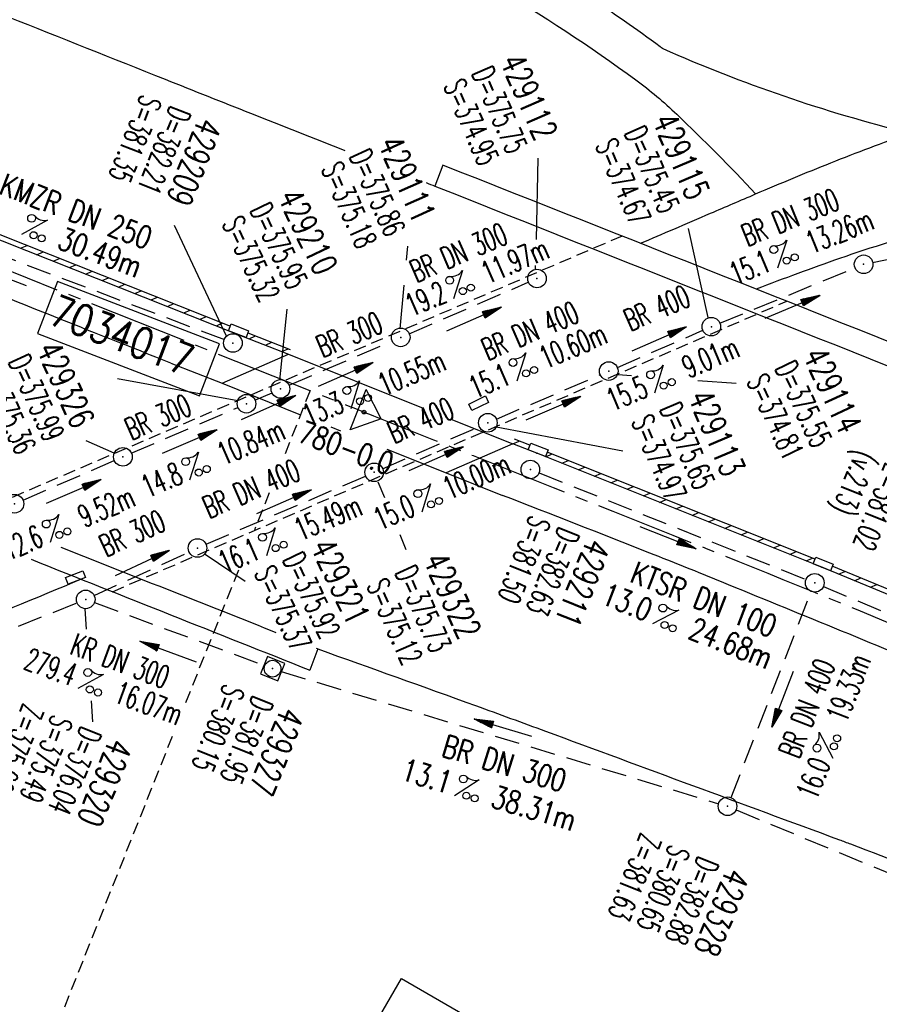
# Model space of a CAD drawing. Extents: x 450316 to 454644, y 428795 to 436505.
# Tile 22 of 256: x 453938 to 454007, y 429184 to 429263. Entities that reach past the tile are written whole.
import ezdxf
from ezdxf.enums import TextEntityAlignment as Align

# ---------------------------------------------------------------- set-up
doc = ezdxf.new("R2010")
doc.units = 0
doc.header["$LTSCALE"] = 2
doc.header["$MEASUREMENT"] = 0
for name, pattern in [('ACHSE', [5.5, 4, -0.5, 0.5, -0.5]), ('AUSGEZOGEN', [0]), ('GESTRICH-X2', [1.5, 1, -0.5]), ('GESTRICHELT', [0.75, 0.5, -0.25])]:
    doc.linetypes.add(name, pattern=pattern)
doc.layers.get('0').update_dxf_attribs({"linetype": 'CONTINUOUS'})
for name, color, linetype in [('ACHSETOP', 1, 'ACHSE'), ('BAUWOTOP', 1, 'AUSGEZOGEN'), ('BAUWUTOP', 1, 'GESTRICHELT'), ('BORDST-HOCH', 8, 'CONTINUOUS'), ('BW-SCHRIFT', 1, 'AUSGEZOGEN'), ('FBR', 8, 'CONTINUOUS'), ('HEKTOM', 1, 'GESTRICHELT'), ('KANAL', 7, 'GESTRICH-X2'), ('Netzknoten_PKT', 7, 'CONTINUOUS'), ('Netzknoten_PKT-NR', 7, 'CONTINUOUS'), ('Netzknoten_SIGNATUR', 7, 'CONTINUOUS'), ('PFEIL', 7, 'CONTINUOUS'), ('RINNE', 8, 'CONTINUOUS'), ('SCHACHTNR', 6, 'CONTINUOUS'), ('SCHSYMBOL', 7, 'CONTINUOUS'), ('TEXTO', 4, 'CONTINUOUS'), ('TEXTU', 4, 'CONTINUOUS'), ('WEG', 8, 'AUSGEZOGEN')]:
    doc.layers.add(name, color=color, linetype=linetype)
doc.styles.add('ROMANS', font='romans.shx', dxfattribs={"width": 0.8})

# ---------------------------------------------------------------- blocks, each defined once
blk = doc.blocks.new('PROM')
blk.add_line((1.566, 1.817), (0.019, 0.015))
for centre, radius in [((0.317, 1.51), 0.317), ((0.943, 0.291), 0.283), ((1.645, 0.287), 0.283)]:
    blk.add_circle(centre, radius)
blk.add_arc((0.992, 2.682), 1.033, 239.14139, 303.35492)
blk = doc.blocks.new('PFEIL2')
at = {"color": 0}
for p, q in [((0.88, 0.002), (-2.401, -0.012)), ((0.881, -0.271), (0.879, 0.276)), ((0.879, 0.276), (2.429, 0.009)), ((0.911, 0.27), (0.879, 0.265)), ((0.965, 0.261), (0.879, 0.246)), ((1.019, 0.252), (0.879, 0.228)), ((1.073, 0.242), (0.879, 0.209)), ((1.127, 0.233), (0.879, 0.191)), ((1.181, 0.224), (0.879, 0.172)), ((1.235, 0.214), (0.879, 0.154)), ((1.289, 0.205), (0.879, 0.135)), ((1.343, 0.196), (0.879, 0.117)), ((1.397, 0.187), (0.879, 0.098)), ((1.451, 0.177), (0.879, 0.08)), ((1.505, 0.168), (0.879, 0.061)), ((1.559, 0.159), (0.88, 0.043)), ((1.613, 0.149), (0.88, 0.024)), ((1.668, 0.14), (0.88, 0.006)), ((1.722, 0.131), (0.88, -0.013)), ((1.776, 0.121), (0.88, -0.031)), ((1.83, 0.112), (0.88, -0.05)), ((1.884, 0.103), (0.88, -0.068)), ((1.938, 0.094), (0.88, -0.087)), ((1.992, 0.084), (0.88, -0.105)), ((2.046, 0.075), (0.88, -0.124)), ((2.1, 0.066), (0.88, -0.142)), ((2.154, 0.056), (0.88, -0.161)), ((2.208, 0.047), (0.88, -0.179)), ((2.262, 0.038), (0.881, -0.198)), ((2.316, 0.029), (0.881, -0.216)), ((2.37, 0.019), (0.881, -0.235)), ((2.424, 0.01), (0.881, -0.253)), ((2.429, 0.009), (0.881, -0.271))]:
    blk.add_line(p, q, dxfattribs=at)
blk = doc.blocks.new('GST')
at = {"color": 0}
blk.add_circle((0, 0), 0.75, dxfattribs=at)
blk.add_point((0, 0), dxfattribs=at)
blk = doc.blocks.new('10')
blk.add_blockref('GST', (0, 0))
blk = doc.blocks.new('20')
blk.add_lwpolyline([(-0.754, -0.751), (0.754, -0.751), (0.754, 0.75), (-0.754, 0.75)], close=True)
blk.add_circle((0, 0), 0.676)
blk.add_point((0, 0))
blk = doc.blocks.new('30S')
at = {"color": 0}
for p, q in [((-0.751, -0.583), (-0.751, 0)), ((-0.751, 0), (0.751, 0)), ((0.751, 0), (0.751, -0.583)), ((0.751, -0.583), (-0.751, -0.583))]:
    blk.add_line(p, q, dxfattribs=at)
blk.add_point((0, 0), dxfattribs=at)
blk = doc.blocks.new('PKT')
at = {"color": 0}
blk.add_circle((0, 0), 0.15, dxfattribs=at)
blk.add_point((0, 0), dxfattribs=at)
blk = doc.blocks.new('Station_Netzknoten')
at = {"layer": 'Netzknoten_SIGNATUR'}
for p, q in [((-1.75, 0.5), (1.75, 0.5)), ((0, -1.5), (-1.75, 0.5)), ((0, -1.5), (1.75, 0.5))]:
    blk.add_line(p, q, dxfattribs=at)
blk.add_point((0, 0), dxfattribs=at)

msp = doc.modelspace()

# ---------------------------------------------------------------- linework, layer by layer
at = {"layer": 'ACHSETOP', "flags": 128}
msp.add_lwpolyline([(452882.249, 430569.49), (452879.025, 430544.7), (452876.577, 430519.821), (452874.909, 430494.877), (452874.023, 430469.894), (452873.918, 430444.895), (452874.595, 430419.906), (452876.054, 430394.949), (452878.293, 430370.051), (452881.309, 430345.234), (452885.251, 430320.534), (452889.664, 430295.946), (452894.993, 430271.521), (452901.084, 430247.276), (452903.959, 430236.826), (452907.809, 430223.198), (452914.606, 430199.14), (452921.402, 430175.082), (452928.199, 430151.023), (452934.995, 430126.965), (452941.792, 430102.906), (452948.589, 430078.848), (452955.385, 430054.79), (452962.182, 430030.731), (452968.979, 430006.673), (452975.775, 429982.615), (452981.973, 429960.674), (452982.574, 429958.557), (452989.812, 429934.628), (452997.793, 429910.938), (453006.511, 429887.508), (453015.956, 429864.362), (453026.12, 429841.523), (453036.993, 429819.012), (453048.564, 429796.852), (453060.821, 429775.064), (453073.753, 429753.67), (453087.348, 429732.691), (453101.591, 429712.146), (453116.469, 429692.057), (453131.968, 429672.442), (453148.072, 429653.321), (453164.766, 429634.712), (453182.032, 429616.635), (453199.856, 429599.105), (453218.218, 429582.141), (453237.101, 429565.759), (453256.487, 429549.975), (453276.357, 429534.804), (453296.691, 429520.262), (453317.469, 429506.362), (453338.672, 429493.118), (453360.278, 429480.543), (453382.266, 429468.649), (453404.615, 429457.449), (453427.303, 429446.951), (453450.309, 429437.168), (453455.649, 429435.018), (453473.525, 429427.893), (453496.749, 429418.637), (453519.972, 429409.381), (453543.196, 429400.125), (453566.419, 429390.869), (453589.642, 429381.613), (453612.866, 429372.357), (453636.089, 429363.101), (453659.313, 429353.845), (453682.536, 429344.589), (453705.759, 429335.333), (453728.983, 429326.077), (453752.206, 429316.821), (453775.43, 429307.565), (453798.653, 429298.309), (453821.876, 429289.053), (453845.1, 429279.797), (453868.323, 429270.541), (453891.546, 429261.284), (453896.832, 429259.177), (453961.217, 429233.516, -0.000003), (453966.343, 429231.473, -0.000001), (453992.065, 429221.221, -0.003794), (454011.422, 429213.335, -0.001728), (454053.725, 429195.554, -0.007748), (454090.312, 429179.353, -0.005168), (454144.515, 429153.657, -0.006197), (454189.084, 429131.274, -0.006166), (454233.308, 429107.677, -0.005197), (454276.721, 429083.23, -0.005161), (454319.92, 429057.71, -0.004418), (454344.174, 429042.748, -0.003181), (454377.541, 429021.457, -0.001663), (454389.569, 429013.618)], format="xyb", dxfattribs=at)
at = {"layer": 'BAUWOTOP'}
for p, q in [((453971.928, 429251.679), (453971.285, 429249.994)), ((453954.126, 429234.098), (453959.478, 429236.449)), ((453959.478, 429236.449), (453970.204, 429232.162)), ((453972.571, 429231.216), (453977.565, 429229.22)), ((453977.565, 429229.22), (453972.188, 429226.872)), ((453961.854, 429212.692), (453961.214, 429210.983))]:
    msp.add_line(p, q, dxfattribs=at)
at = {"layer": 'BAUWOTOP', "flags": 128}
for points in [[(453954.126, 429234.098), (453960.439, 429231.572)], [(453962.885, 429230.594), (453963.686, 429230.274)], [(453967.415, 429228.781), (453972.188, 429226.872)]]:
    msp.add_lwpolyline(points, dxfattribs=at)
at = {"layer": 'BAUWOTOP'}
for points in [[(453941.138, 429220.893, 0.000074), (453950.855, 429217.044, 0.000058), (453958.472, 429214.03)], [(453961.726, 429212.743, 0.000001), (453961.854, 429212.692)]]:
    msp.add_lwpolyline(points, format="xyb", dxfattribs=at)
for centre, radius, start, end in [((445687.094, 408269.074), 22558.993, 68.3310777, 68.4537623), ((513400.43, 579030.117), 161139.407, 248.35801443, 248.37519447), ((463890.052, 454231.571), 26918.612, 248.3040065, 248.3555003)]:
    msp.add_arc(centre, radius, start, end, dxfattribs=at)
at = {"layer": 'BAUWUTOP'}
msp.add_lwpolyline([(453986.374, 429245.969), (453931.914, 429222.63)], dxfattribs=at)
at = {"layer": 'BAUWUTOP', "flags": 128}
msp.add_lwpolyline([(453945.289, 429217.308), (453999.642, 429240.715)], dxfattribs=at)
at = {"layer": 'BORDST-HOCH', "flags": 128}
msp.add_lwpolyline([(453972.188, 429226.872), (453976.739, 429225.07)], dxfattribs=at)
at = {"layer": 'BW-SCHRIFT'}
msp.add_lwpolyline([(453968.598, 429186.132), (454009.422, 429162.505), (453990.431, 429129.713), (453949.646, 429153.408)], close=True, dxfattribs=at)
at = {"layer": 'FBR', "flags": 128}
for points in [[(453276.707, 431178.634, -0.000118), (453287.065, 431188.257, -0.000276), (453291.485, 431192.357, -0.000001), (453311.412, 431210.82, -0.000243), (453311.472, 431210.876, -0.000468), (453320.706, 431219.399, 0.000406), (453331.34, 431229.212, 0.000197), (453340.223, 431237.428, -0.00015), (453349.105, 431245.645, -0.000461), (453368.006, 431263.086, 0.000541), (453384.108, 431277.949, 0.000242), (453392.435, 431285.659, -0.000279)], [(454016.199, 429232.181, -0.001894), (454023.257, 429229.195, -0.006661), (454025.249, 429228.311, -0.000067), (454046.615, 429218.49, -0.000991), (454048.068, 429217.818, -0.000004), (454063.752, 429210.53, 0.000012), (454069.824, 429207.709, 0.000001), (454080.23, 429202.874, -0.000001), (454090.635, 429198.04, -0.000067), (454100.935, 429193.253, -0.000055), (454113.537, 429187.392, -0.001755), (454120.7, 429184.029, -0.000757), (454137.272, 429176.147, -0.001318), (454149.315, 429170.358, -0.0016), (454159.205, 429165.532, -0.001796)], [(454167.561, 429139.763, 0.001369), (454155.484, 429145.795, 0.001169), (454144.31, 429151.306, 0.001053), (454131.874, 429157.37, 0.00162), (454117.762, 429164.159, 0.002438), (454108.349, 429168.593, 0.001502), (454100.334, 429172.292, 0.000792), (454085.104, 429179.236, 0.000886), (454068.291, 429186.834, 0.002021), (454060.898, 429190.123, 0.002226), (454052.599, 429193.731, 0.001234), (454037.589, 429200.134, 0.0007), (454022.913, 429206.327, 0.001042), (454013.036, 429210.455, 0.001252), (454012.605, 429210.633, 0.00003), (453994.391, 429218.092, 0.003045), (453988.602, 429220.422, 0.001492), (453976.739, 429225.07)], [(453961.854, 429212.692, -0.000807), (453974.568, 429208.124, -0.001815), (453980.208, 429206.064, -0.000074), (454003.889, 429197.313, -0.001975), (454004.78, 429196.98, -0.005662), (454014.567, 429193.146, -0.003775), (454029.134, 429187.121, -0.001627), (454043.675, 429180.921, -0.002358), (454053.674, 429176.564, -0.000878), (454065.372, 429171.376, -0.000842), (454077.553, 429165.923, -0.001214), (454093.343, 429158.777, -0.002251), (454101.833, 429154.863, -0.002321), (454110.501, 429150.771, -0.001341), (454125.448, 429143.58, -0.00082), (454138.448, 429137.257, -0.001113), (454148.005, 429132.562, -0.001802), (454160.067, 429126.55, -0.001918)]]:
    msp.add_lwpolyline(points, format="xyb", dxfattribs=at)
at = {"layer": 'FBR'}
for points in [[(453987.86, 429245.381, 0.00001), (453990.54, 429246.531, 0.000091), (453993.505, 429247.803, -0.000075), (453997.137, 429249.362, -0.006783), (454003.208, 429251.869, -0.006638), (454009.478, 429254.264, -0.017366), (454013.702, 429255.649, -0.006485), (454025.174, 429258.813, -0.01225), (454031.122, 429260.216, 0.006506), (454042.351, 429262.729, 0.025226), (454045.626, 429263.684, 0.010782), (454053.104, 429266.461, 0.094963), (454057.754, 429271.703, 0.135505), (454059.061, 429276.483, 0.079319), (454057.791, 429284.313, 0.093432), (454054.523, 429290.22, 0.034602), (454046.112, 429299.053, 0.045743), (454038.757, 429304.637, 0.003)], [(453904.894, 429276.493, -0.000877), (453911.503, 429273.814, 0.001614), (453924.064, 429268.745, 0.000365), (453924.248, 429268.672, 0.000003), (453949.543, 429258.601, 0.000486), (453956.419, 429255.871, 0.000115), (453964.036, 429252.858)], [(453950.013, 429235.725, -0.000134), (453943.429, 429238.339, -0.000534), (453941.781, 429238.996, -0.000025), (453919.416, 429247.939, 0.000233), (453917.021, 429248.896, 0.000165), (453908.659, 429252.228, 0.000157), (453899.882, 429255.719, 0.000478), (453898.417, 429256.299, -0.000003), (453895.947, 429257.276, -0.000735)], [(454125.326, 429242.712, 0.003561), (454120.328, 429244.345, 0.007021), (454117.776, 429245.12, 0.000772), (454109.979, 429247.355, 0.004799), (454108.721, 429247.7, 0.018369), (454104.729, 429248.6, 0.003419), (454083.096, 429252.493, 0.007346), (454066.847, 429255.058, 0.062883), (454064.918, 429255.089, 0.012146), (454059.346, 429254.34, -0.004747), (454045.123, 429252.213, -0.000182), (454038.222, 429251.25, 0.00043), (454035.311, 429250.843, 0.00545), (454032.363, 429250.395, 0.001692), (454022.888, 429248.816, 0.018), (454011.814, 429246.519, 0.024679), (454003.907, 429244.161, 0.006414), (453997.181, 429241.69, -0.009403)], [(453970.575, 429250.274, 0.000011), (453971.285, 429249.994)], [(453942.768, 429218.311, -0.002063), (453931.731, 429213.757, -0.000421), (453908.083, 429204.137, 0.001496), (453901.434, 429201.415, 0.004254), (453894.601, 429198.526, -0.00542), (453889.233, 429196.271, -0.013478), (453881.026, 429193.183, 0.007417), (453866.047, 429187.753, 0.001031), (453863.046, 429186.608, -0.005807)]]:
    msp.add_lwpolyline(points, format="xyb", dxfattribs=at)
at = {"layer": 'FBR', "flags": 128}
for points in [[(453897.793, 429261.241), (453917.483, 429253.198), (453918.186, 429252.808), (453926.963, 429249.312), (453955.36, 429238.067), (453959.478, 429236.449)], [(453950.013, 429235.725), (453954.126, 429234.098)], [(454025.335, 429209.828), (454002.471, 429219.279), (453979.501, 429228.465), (453977.565, 429229.22)]]:
    msp.add_lwpolyline(points, dxfattribs=at)
at = {"layer": 'HEKTOM'}
for p, q in [((453961.219, 429233.531), (453959.105, 429228.152)), ((453957.934, 429225.284), (453956.739, 429222.284)), ((453955.442, 429219.029), (453951.182, 429208.333)), ((453950.112, 429205.649), (453940.732, 429182.1))]:
    msp.add_line(p, q, dxfattribs=at)
at = {"layer": 'KANAL'}
for p, q in [((454006.563, 429243.844), (454035.656, 429249.75)), ((453927.188, 429247.875), (453954.313, 429237.625)), ((453994.25, 429238.938), (454005.156, 429243.406)), ((453969.219, 429238.094), (453978.813, 429242.25)), ((453986, 429235.375), (453992.875, 429238.375)), ((453959.531, 429233.938), (453967.844, 429237.5)), ((453976.25, 429231.219), (453984.594, 429234.781)), ((453956.781, 429232.75), (453958.156, 429233.344)), ((453946.813, 429228.469), (453955.406, 429232.156)), ((453967.063, 429227.219), (453974.875, 429230.625)), ((453938.094, 429224.688), (453945.438, 429227.875)), ((453952.844, 429221.125), (453965.688, 429226.625)), ((453979.688, 429226.875), (454001.219, 429218.281)), ((453943.813, 429217), (453951.469, 429220.5)), ((454002.594, 429217.719), (454024.75, 429208.5)), ((453995.156, 429200.719), (454001.625, 429217.313)), ((453890.344, 429195.656), (453942.438, 429216.406)), ((453943.844, 429216.438), (453957.5, 429211.375)), ((453958.906, 429210.875), (453994.156, 429200.219)), ((453995.563, 429199.719), (454035.25, 429183.313))]:
    msp.add_line(p, q, dxfattribs=at)
at = {"layer": 'Netzknoten_PKT-NR'}
msp.add_lwpolyline([(453953.927, 429237.278), (453940.86, 429242.303), (453939.245, 429238.103), (453952.312, 429233.078)], close=True, dxfattribs=at)
at = {"layer": 'RINNE'}
for p, q in [((453937.888, 429244.986), (453938.407, 429245.21)), ((453939.203, 429244.465), (453939.722, 429244.69)), ((453940.518, 429243.944), (453941.037, 429244.169)), ((453941.833, 429243.424), (453942.352, 429243.648)), ((453943.148, 429242.903), (453943.667, 429243.127)), ((453944.463, 429242.382), (453944.982, 429242.607)), ((453945.778, 429241.861), (453946.297, 429242.086)), ((453947.093, 429241.341), (453947.613, 429241.565)), ((453948.408, 429240.82), (453948.928, 429241.044)), ((453949.723, 429240.299), (453950.243, 429240.524)), ((453951.039, 429239.778), (453951.558, 429240.003)), ((453952.354, 429239.258), (453952.873, 429239.482)), ((453953.669, 429238.737), (453954.188, 429238.961)), ((453956.302, 429237.697), (453956.823, 429237.922)), ((453957.622, 429237.178), (453958.143, 429237.403)), ((453958.942, 429236.659), (453959.463, 429236.885)), ((453977.565, 429229.22), (453978.089, 429229.445)), ((453980.213, 429228.18), (453980.732, 429228.403)), ((453981.525, 429227.656), (453982.044, 429227.879)), ((453982.837, 429227.131), (453983.357, 429227.354)), ((453984.149, 429226.606), (453984.669, 429226.829)), ((453985.462, 429226.081), (453985.981, 429226.304)), ((453986.774, 429225.557), (453987.293, 429225.78)), ((453988.086, 429225.032), (453988.605, 429225.255)), ((453989.398, 429224.507), (453989.918, 429224.73)), ((453990.71, 429223.982), (453991.23, 429224.205)), ((453992.023, 429223.457), (453992.542, 429223.68)), ((453993.335, 429222.933), (453993.854, 429223.156)), ((453994.647, 429222.408), (453995.167, 429222.631)), ((453995.959, 429221.883), (453996.479, 429222.106)), ((453997.272, 429221.358), (453997.791, 429221.581)), ((453998.584, 429220.834), (453999.103, 429221.057)), ((453999.896, 429220.309), (454000.416, 429220.532)), ((454001.208, 429219.784), (454001.728, 429220.007)), ((454003.811, 429218.725), (454004.325, 429218.946)), ((454005.102, 429218.191), (454005.616, 429218.412)), ((454006.394, 429217.658), (454006.907, 429217.878))]:
    msp.add_line(p, q, dxfattribs=at)
for points in [[(453918.186, 429252.808), (453926.963, 429249.312), (453955.36, 429238.067), (453959.478, 429236.449)], [(453927.801, 429249.41), (453954.807, 429238.716)], [(453956.205, 429238.165), (453959.624, 429236.821)], [(453978.948, 429229.11), (453977.71, 429229.593)], [(454025.335, 429209.828), (454002.471, 429219.279), (453979.501, 429228.465), (453977.565, 429229.22)], [(454001.924, 429219.929), (453980.346, 429228.558)], [(454025.49, 429210.197), (454003.316, 429219.362)]]:
    msp.add_lwpolyline(points, dxfattribs=at)
at = {"layer": 'SCHACHTNR'}
for p, q in [((453979.486, 429245.688), (453979.614, 429252.245)), ((453954.526, 429237.853), (453950.287, 429246.829)), ((453993.304, 429239.403), (453991.721, 429246.563)), ((453969.001, 429244.016), (453969.11, 429245.161)), ((453979.387, 429243.259), (453979.4, 429243.59)), ((453968.477, 429238.503), (453968.81, 429242.003)), ((453958.79, 429234.363), (453959.379, 429240.074)), ((453955.406, 429232.692), (453945.703, 429234.452)), ((453986.021, 429234.808), (453987.138, 429234.726)), ((453992.47, 429234.335), (453995.562, 429234.108)), ((453976.222, 429230.604), (453986.437, 429228.65)), ((453945.436, 429228.482), (453943.177, 429229.464)), ((453966.69, 429226.169), (453967.222, 429224.884)), ((453968.453, 429221.909), (453968.955, 429220.694)), ((453952.756, 429220.34), (453955.995, 429218.151)), ((453943.074, 429215.931), (453943.184, 429214.291)), ((453943.57, 429208.517), (453943.683, 429206.818))]:
    msp.add_line(p, q, dxfattribs=at)
at = {"layer": 'SCHSYMBOL'}
for points in [[(453975.618, 429232.556), (453974.265, 429231.9), (453974.011, 429232.424), (453975.363, 429233.08)], [(453943.124, 429218.458), (453941.727, 429217.904), (453941.512, 429218.446), (453942.909, 429219)]]:
    msp.add_lwpolyline(points, close=True, dxfattribs=at)
at = {"layer": 'WEG', "flags": 128}
msp.add_lwpolyline([(453952.897, 429292.726, 0.047011), (453953.731, 429286.784, 0.099656), (453954.925, 429284.194, 0.03715), (453960.033, 429278.19, 0.034022), (453966.483, 429272.492, 0.031807), (453975.995, 429266.096, -0.026545), (453987.469, 429258.555, -0.031434), (453990.784, 429255.778, -0.015045), (453997.137, 429249.362)], format="xyb", dxfattribs=at)
at = {"layer": 'WEG'}
msp.add_lwpolyline([(454009.478, 429254.264, -0.043106), (453989.678, 429261.05, 0.001987), (453989.437, 429261.229, 0.026545), (453977.669, 429268.963, -0.031807), (453968.507, 429275.124, -0.034022), (453962.395, 429280.523, -0.03715), (453957.606, 429286.152, -0.099656), (453956.961, 429287.552, -0.047011), (453956.214, 429292.877, 0.047011)], format="xyb", dxfattribs=at)

# ---------------------------------------------------------------- block references
at = {"layer": 'Netzknoten_PKT'}
msp.add_blockref('PKT', (453965.571, 429231.781), dxfattribs=at)
at = {"layer": 'Netzknoten_SIGNATUR', "rotation": 68.27350175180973}
msp.add_blockref('Station_Netzknoten', (453965.572, 429231.78), dxfattribs=at)
at = {"layer": 'PFEIL'}
for p, rotation in [((453936.091, 429242.827), 159.274), ((454000.084, 429240.252), 22.2739), ((453974.417, 429239.255), 23.347), ((453989.351, 429237.667), 23.3956), ((453964.076, 429234.805), 23.2079), ((453957.865, 429232.133), 23.536), ((453980.818, 429232.083), 23.1496), ((453951.511, 429229.393), 23.26380000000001), ((453971.368, 429228.006), 23.5395), ((453942.163, 429225.365), 23.374), ((453959.101, 429224.548), 23.1932), ((453990.071, 429221.657), 338.2732), ((453947.694, 429219.609), 24.6759), ((453949.794, 429212.489), 159.6656), ((453999.32, 429208.652), 248.6709), ((453976.779, 429206.353), 163.1747)]:
    msp.add_blockref('PFEIL2', p, dxfattribs=dict(at, rotation=rotation))
at = {"layer": 'SCHSYMBOL'}
for name, p, rotation in [('10', (454005.841, 429243.691), 338.1542), ('10', (453979.514, 429242.544), 338.2695), ('10', (453993.568, 429238.664), 338.2695), ('GST', (453955.003, 429237.347), 158.2695000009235), ('30S', (453955.36, 429238.067), 158.6706253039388), ('10', (453968.528, 429237.802), 338.2695), ('10', (453985.298, 429235.086), 338.2695), ('10', (453958.835, 429233.646), 338.2695), ('10', (453956.096, 429232.453), 338.2695), ('GST', (453975.552, 429230.919), 205.8657234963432), ('10', (453946.136, 429228.171), 338.2695), ('30S', (453979.501, 429228.465), 158.6952439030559), ('10', (453966.386, 429226.926), 338.2695), ('GST', (453978.979, 429227.153), 158.2695), ('10', (453937.397, 429224.394), 338.2695), ('10', (453952.149, 429220.826), 338.2695), ('30S', (454002.47, 429219.275), 157.8739955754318), ('GST', (454001.903, 429218.018), 158.0006999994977), ('GST', (453943.138, 429216.686), 201.6297573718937), ('20', (453958.203, 429211.103), 338.2695), ('10', (453994.873, 429200.014), 337.9947)]:
    msp.add_blockref(name, p, dxfattribs=dict(at, rotation=rotation))
at = {"layer": 'TEXTU'}
for p, rotation in [((453937.948, 429246.096), 339.274), ((453998.878, 429243.363), 22.2739), ((453972.785, 429240.89), 23.347), ((453977.885, 429234.261), 23.1496), ((453988.981, 429233.276), 23.3956), ((453964.497, 429232.011), 23.2079), ((453951.501, 429226.271), 23.26380000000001), ((453970.229, 429223.7), 23.5395), ((453940.269, 429221.245), 23.374), ((453957.69, 429220.177), 23.1932), ((453988.809, 429214.703), 338.2732), ((453942.486, 429209.484), 339.6656), ((454003.373, 429203.858), 68.6709), ((453972.835, 429200.856), 343.1747)]:
    msp.add_blockref('PROM', p, dxfattribs=dict(at, rotation=rotation))

# ---------------------------------------------------------------- texts
at = {"layer": 'Netzknoten_PKT-NR', "style": 'ROMANS', "width": 0.8}
msp.add_text('7034017', height=2.5, rotation=338.96749, dxfattribs=at).set_placement((453940.008, 429238.948))
at = {"layer": 'Netzknoten_PKT-NR', "style": 'ROMANS', "width": 0.75}
msp.add_text('780-0.0', height=1.8, rotation=339.60685, dxfattribs=at).set_placement((453967.508, 429226.689), align=Align.RIGHT)
at = {"layer": 'SCHACHTNR', "style": 'ROMANS'}
for s, height, rotation, width, p in [('D=375.75', 1.8, 293.70328, 0.6, (453974.22, 429259.098)), ('429112', 2, 293.70328, 0.7, (453976.51, 429260.089)), ('S=374.95', 1.8, 293.70328, 0.6, (453971.952, 429258.087)), ('S=381.35', 1.8, 248.2695, 0.6, (453947.632, 429257.472)), ('D=382.21', 1.8, 248.2695, 0.6, (453949.976, 429256.565)), ('429209', 2, 248.2695, 0.7, (453952.288, 429255.628)), ('D=375.45', 1.8, 293.53387, 0.6, (453986.517, 429254.3)), ('429115', 2, 293.53387, 0.7, (453988.788, 429255.305)), ('429111', 2, 293.9961, 0.7, (453966.661, 429253.448)), ('S=374.67', 1.8, 293.53387, 0.6, (453984.202, 429253.295)), ('D=375.86', 1.8, 293.9961, 0.6, (453964.353, 429252.424)), ('S=375.18', 1.8, 293.9961, 0.6, (453962.091, 429251.401)), ('429210', 2, 295.61956, 0.7, (453958.588, 429249.137)), ('D=375.95', 1.8, 295.61956, 0.6, (453956.332, 429248.072)), ('S=375.32', 1.8, 295.61956, 0.6, (453954.098, 429246.985)), ('429326', 2, 294.22261, 0.7, (453939.14, 429236.876)), ('429114', 2, 295.07214, 0.7, (454000.918, 429236.376)), ('D=375.99', 1.8, 294.22261, 0.6, (453936.859, 429235.866)), ('D=375.55', 1.8, 295.07214, 0.6, (453998.652, 429235.331)), ('S=375.36', 1.8, 294.22261, 0.6, (453934.577, 429234.811)), ('S=374.81', 1.8, 295.07214, 0.6, (453996.386, 429234.288)), ('D=375.65', 1.8, 293.35902, 0.6, (453989.366, 429232.044)), ('429113', 2, 293.35902, 0.7, (453991.663, 429233.02)), ('S=374.97', 1.8, 293.35902, 0.6, (453987.092, 429231.046)), ('(v.213)', 1.8, 248.0007, 0.6, (454005.267, 429228.81)), ('Z=381.02', 1.8, 248.0007, 0.6, (454007.64, 429227.793)), ('S=381.50', 1.8, 248.2695, 0.6, (453978.986, 429223.563)), ('D=382.63', 1.8, 248.2695, 0.6, (453981.298, 429222.626)), ('429321', 2, 295.37323, 0.7, (453961.231, 429220.965)), ('429211', 2, 248.2695, 0.7, (453983.611, 429221.719)), ('D=375.92', 1.8, 295.37323, 0.6, (453958.971, 429219.909)), ('429322', 2, 294.05482, 0.7, (453970.32, 429219.878)), ('S=375.37', 1.8, 295.37323, 0.6, (453956.688, 429218.831)), ('D=375.73', 1.8, 294.05482, 0.6, (453968.036, 429218.873)), ('S=375.12', 1.8, 294.05482, 0.6, (453965.752, 429217.825)), ('S=380.15', 1.8, 248.2695, 0.6, (453954.313, 429209.969)), ('D=381.95', 1.8, 248.2695, 0.6, (453956.625, 429209.031)), ('Z=375.66 (v.327)', 1.8, 248.2695, 0.6, (453938.117, 429208.392)), ('S=375.49', 1.8, 248.2695, 0.6, (453940.461, 429207.486)), ('429327', 2, 248.2695, 0.7, (453958.938, 429208.125)), ('D=376.04', 1.8, 248.2695, 0.6, (453942.774, 429206.548)), ('429320', 2, 248.2695, 0.7, (453945.086, 429205.611)), ('Z=381.63', 1.8, 247.9947, 0.6, (453987.906, 429197.969)), ('S=380.65', 1.8, 247.9947, 0.6, (453990.219, 429197.031)), ('D=382.88', 1.8, 247.9947, 0.6, (453992.531, 429196.094)), ('429328', 2, 247.9947, 0.7, (453994.844, 429195.156))]:
    msp.add_text(s, height=height, rotation=rotation, dxfattribs=dict(at, width=width)).set_placement(p)
at = {"layer": 'TEXTO', "style": 'ROMANS'}
for s, rotation, width, p in [('KMZR DN 250', 339.274, 0.75, (453942.046, 429247.126)), ('BR DN 300', 22.2739, 0.6, (454000.26, 429246.64)), ('BR DN 300', 23.347, 0.6, (453973.546, 429243.807)), ('BR 400', 23.3956, 0.6, (453989.537, 429239.328)), ('BR DN 400', 23.1496, 0.6, (453979.305, 429237.499)), ('BR 300', 23.2079, 0.6, (453964.739, 429237.199)), ('BR 300', 23.2638, 0.6, (453949.317, 429230.546)), ('BR 400', 23.5395, 0.6, (453970.494, 429230.282)), ('BR DN 400', 23.1932, 0.6, (453956.841, 429224.773)), ('BR 300', 24.6759, 0.6, (453947.257, 429221.192)), ('KTSR DN 100', 338.2732, 0.75, (453992.63, 429215.853)), ('KR DN 300', 339.6656, 0.6, (453945.607, 429210.897)), ('BR DN 400', 68.6709, 0.6, (454002.117, 429207.575)), ('BR DN 300', 343.1747, 0.75, (453976.622, 429202.605))]:
    msp.add_text(s, height=1.8, rotation=rotation, dxfattribs=dict(at, width=width)).set_placement(p, align=Align.CENTER)
at = {"layer": 'TEXTU', "style": 'ROMANS'}
for s, rotation, width, p in [('13.26m', 22.2739, 0.6, (454001.659, 429244.491)), ('30.49m', 339.274, 0.75, (453940.74, 429245.022)), ('11.97m', 23.347, 0.6, (453975.537, 429242.068)), ('15.1', 22.2739, 0.6, (453995.502, 429241.991)), ('19.2', 23.347, 0.6, (453969.412, 429239.443)), ('10.60m', 23.1496, 0.6, (453980.209, 429235.228)), ('9.01m', 23.3956, 0.6, (453991.723, 429234.471)), ('10.55m', 23.2079, 0.6, (453967.206, 429233.049)), ('15.1', 23.1496, 0.6, (453974.53, 429232.825)), ('15.5', 23.3956, 0.6, (453985.629, 429231.815)), ('13.3', 23.2079, 0.6, (453961.131, 429230.573)), ('10.84m', 23.2638, 0.6, (453954.258, 429227.465)), ('10.00m', 23.5395, 0.6, (453972.448, 429224.705)), ('14.8', 23.2638, 0.6, (453948.133, 429224.84)), ('9.52m', 23.374, 0.6, (453943.023, 429222.439)), ('15.0', 23.5395, 0.6, (453966.86, 429222.224)), ('15.49m', 23.1932, 0.6, (453960.458, 429221.368)), ('12.6', 23.374, 0.6, (453936.898, 429219.782)), ('16.1', 23.1932, 0.6, (453954.333, 429218.743)), ('13.0', 338.2732, 0.75, (453984.569, 429216.382)), ('24.68m', 338.2732, 0.75, (453991.6, 429213.601)), ('279.4', 339.6656, 0.6, (453938.05, 429211.127)), ('19.33m', 68.6709, 0.6, (454004.449, 429206.657)), ('16.07m', 339.6656, 0.6, (453945.3, 429208.44)), ('13.1', 343.1747, 0.75, (453968.442, 429202.184)), ('16.0', 68.6709, 0.6, (454002.043, 429200.439)), ('38.31m', 343.1747, 0.75, (453975.692, 429199.997))]:
    msp.add_text(s, height=1.8, rotation=rotation, dxfattribs=dict(at, width=width)).set_placement(p)

doc.saveas('drawing.dxf')
